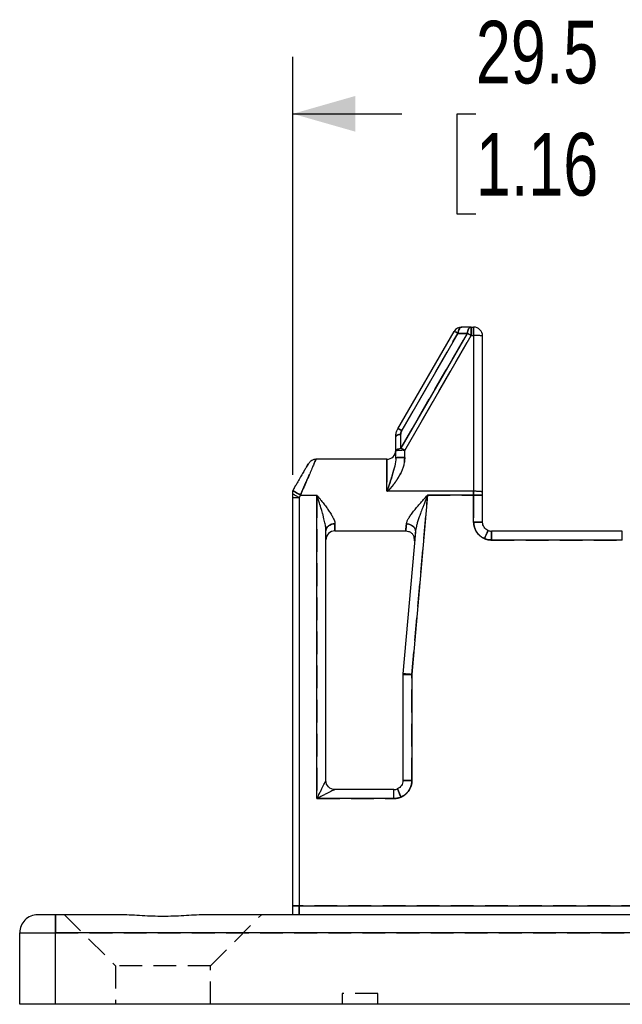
# Model space of a CAD drawing. Header units: millimetres. Extents: x 0 to 279, y 0 to 216.
# Tile 2 of 6: x 82 to 116, y 81 to 136. Entities that reach past the tile are written whole.
import ezdxf

# ---------------------------------------------------------------- set-up
doc = ezdxf.new("R2010")
doc.units = ezdxf.units.MM
doc.linetypes.add('HIDDEN', pattern=[1.905, 1.27, -0.635])
doc.layers.add('DIMENSIONS', color=140, linetype='Continuous', lineweight=25)
doc.layers.add('HIDDEN', color=102, linetype='HIDDEN')
doc.styles.add('SLDTEXTSTYLE0', font='TXT', dxfattribs={"width": 0.75})
doc.dimstyles.new('SLDDIMSTYLE0', dxfattribs={"dimtxt": 3.5, "dimasz": 3.5, "dimexe": 0, "dimexo": 0.0625, "dimgap": 0.875, "dimtad": 0, "dimtih": 1, "dimtoh": 1, "dimdec": 1, "dimrnd": 1e-09, "dimzin": 12, "dimdsep": 46, "dimtxsty": 'SLDTEXTSTYLE0', "dimsah": 1, "dimcen": 0.09, "dimadec": 0, "dimazin": 3, "dimtfac": 1, "dimtdec": 1, "dimtofl": 0, "dimtmove": 0, "dimatfit": 3, "dimfxl": 0, "dimfrac": 2, "dimtolj": 1, "dimtzin": 12, "dimarcsym": 0})

# ---------------------------------------------------------------- blocks, each defined once
blk = doc.blocks.new('_D_1')
at = {"layer": 'DIMENSIONS'}
for p, q in [((97.206, 110.936), (97.206, 134.279)), ((126.706, 110.936), (126.706, 134.279)), ((97.206, 131.104), (103.295, 131.104)), ((107.431, 131.077), (106.364, 131.077)), ((106.364, 131.077), (106.364, 125.521)), ((116.482, 131.077), (117.548, 131.077)), ((117.548, 131.077), (117.548, 125.521)), ((126.706, 131.104), (120.618, 131.104)), ((106.364, 125.521), (107.431, 125.521)), ((117.548, 125.521), (116.482, 125.521))]:
    blk.add_line(p, q, dxfattribs=at)
for points in [[(97.206, 131.104), (100.706, 130.104), (100.706, 132.104)], [(126.706, 131.104), (123.206, 132.104), (123.206, 130.104)]]:
    blk.add_solid(points, dxfattribs=at)
at = {"layer": 'DIMENSIONS', "char_height": 3.5, "attachment_point": 1, "style": 'SLDTEXTSTYLE0'}
for s, insert in [('29.5', (107.431, 136.3)), ('1.16', (107.431, 130.033))]:
    blk.add_mtext(s, dxfattribs=dict(at, insert=insert))

msp = doc.modelspace()

# ---------------------------------------------------------------- linework, layer by layer
for p, q in [((103.077, 113.509), (106.212, 118.939)), ((106.944, 118.837), (103.24, 112.42)), ((106.428, 118.837), (103.293, 113.406)), ((106.944, 118.837), (106.428, 118.837)), ((107.161, 119.189), (106.645, 119.189)), ((107.161, 119.189), (107.161, 118.715)), ((107.161, 119.189), (107.306, 119.189)), ((107.306, 118.715), (107.306, 119.189)), ((103.456, 112.299), (107.161, 118.715)), ((107.161, 118.715), (107.306, 118.715)), ((107.306, 118.715), (107.306, 110.012)), ((107.806, 109.971), (107.806, 118.689)), ((102.956, 112.272), (102.956, 113.059)), ((103.24, 112.42), (103.24, 113.206)), ((102.956, 111.879), (102.956, 112.272)), ((103.456, 111.905), (103.456, 112.299)), ((102.456, 111.8), (98.5, 111.8)), ((102.456, 110.029), (102.456, 111.8)), ((97.206, 109.868), (97.206, 110.047)), ((97.206, 109.666), (97.556, 109.666)), ((97.206, 86.85), (97.206, 109.666)), ((97.634, 109.8), (97.556, 109.666)), ((97.556, 109.666), (97.556, 86.85)), ((97.634, 109.8), (98.556, 109.8)), ((98.556, 92.85), (98.556, 109.8)), ((107.306, 110.012), (102.5, 110.012)), ((104.733, 109.8), (103.856, 99.778)), ((107.306, 109.8), (104.733, 109.8)), ((107.306, 109.8), (107.306, 110.012)), ((107.306, 108.29), (107.306, 109.8)), ((107.806, 109.8), (107.306, 109.8)), ((107.806, 108.29), (107.806, 109.8)), ((99.556, 108.2), (99.556, 107.8)), ((99.056, 93.85), (99.056, 107.8)), ((99.556, 107.8), (103.511, 107.8)), ((104.052, 107.756), (103.358, 99.822)), ((108.306, 107.79), (108.306, 107.29)), ((115.606, 107.79), (108.306, 107.79)), ((115.606, 107.29), (108.306, 107.29)), ((115.606, 107.29), (115.606, 107.79)), ((103.356, 99.778), (103.356, 93.85)), ((103.856, 99.778), (103.356, 99.778)), ((103.856, 99.778), (103.856, 93.85)), ((102.856, 93.35), (99.556, 93.35)), ((102.856, 92.85), (102.856, 93.35)), ((102.856, 92.85), (98.556, 92.85)), ((97.556, 86.85), (126.356, 86.85)), ((87.665, 86.35), (83.956, 86.35)), ((131.665, 86.35), (92.248, 86.35)), ((81.956, 81.35), (81.956, 85.35)), ((139.956, 85.35), (83.956, 85.35)), ((83.956, 81.35), (83.956, 85.35)), ((83.956, 81.35), (81.956, 81.35)), ((139.956, 81.35), (83.956, 81.35))]:
    msp.add_line(p, q)
at = {"flags": 128}
for points in [[(106.645, 119.189), (106.609, 119.183), (106.574, 119.164), (106.541, 119.133), (106.51, 119.091), (106.483, 119.039), (106.46, 118.978), (106.442, 118.91), (106.428, 118.837)], [(107.161, 119.189), (107.125, 119.183), (107.09, 119.164), (107.057, 119.133), (107.026, 119.091), (106.999, 119.039), (106.976, 118.978), (106.958, 118.91), (106.944, 118.837)], [(102.956, 112.272), (102.961, 112.295), (102.976, 112.317), (103, 112.339), (103.033, 112.359), (103.074, 112.378), (103.123, 112.394), (103.179, 112.408), (103.24, 112.42)], [(97.206, 109.868), (97.239, 109.849), (97.275, 109.828), (97.316, 109.805), (97.36, 109.779), (97.407, 109.752), (97.455, 109.724), (97.505, 109.695), (97.556, 109.666)], [(103.358, 99.822), (103.368, 99.821), (103.396, 99.818), (103.442, 99.814), (103.504, 99.809), (103.58, 99.802), (103.666, 99.795), (103.759, 99.787), (103.856, 99.778)]]:
    msp.add_lwpolyline(points, dxfattribs=at)
for centre, radius, start, end in [((106.645, 118.689), 0.5, 90, 150), ((105.907, 118.013), 0.975, 57.6559, 71.7541), ((102.484, 110.606), 9.362, 60.0237, 61.5425), ((107.306, 118.689), 0.5, 0, 90), ((107.431, 116.345), 2.374, 80.9019, 93.01), ((102.456, 112.3), 0.5, 270, 0), ((103.332, 109.928), 2.374, 86.99, 99.098), ((98.778, 104.188), 9.364, 60.0238, 61.5423), ((108.306, 108.29), 0.5, 246.9361, 270), ((99.556, 107.3), 0.5, 90, 180), ((103.856, 99.778), 0.5, 175, 180), ((102.856, 93.85), 0.5, 270, 293.0639)]:
    msp.add_arc(centre, radius, start, end)
for points, knots in [([(102.956, 113.059), (102.957, 113.091), (102.959, 113.155), (102.975, 113.249), (103, 113.34), (103.033, 113.427), (103.062, 113.482), (103.077, 113.509)], [0, 0, 0, 0, 0.205983, 0.408837, 0.608697, 0.805702, 1, 1, 1, 1]), ([(103.077, 113.509), (103.079, 113.512), (103.1, 113.504), (103.175, 113.469), (103.229, 113.441), (103.293, 113.406)], [0, 0, 0, 0, 0.5, 0.5, 1, 1, 1, 1]), ([(103.293, 113.406), (103.285, 113.391), (103.268, 113.36), (103.252, 113.31), (103.241, 113.258), (103.24, 113.224), (103.24, 113.206)], [0, 0, 0, 0, 0.24729, 0.492644, 0.741738, 1, 1, 1, 1]), ([(103.24, 113.206), (103.155, 113.193), (103.083, 113.172), (102.983, 113.12), (102.956, 113.089), (102.956, 113.059)], [0, 0, 0, 0, 0.5, 0.5, 1, 1, 1, 1]), ([(98.5, 111.8), (98.499, 111.799), (98.499, 111.798), (98.493, 111.785), (98.485, 111.766), (98.473, 111.739), (98.458, 111.704), (98.426, 111.63), (98.362, 111.483), (98.252, 111.228), (98.114, 110.909), (97.984, 110.609), (97.864, 110.334), (97.758, 110.088), (97.678, 109.902), (97.634, 109.8)], [0, 0, 0, 0, 0.0379151, 0.0760125, 0.1143196, 0.1528634, 0.1916705, 0.2307668, 0.3546575, 0.4863618, 0.6106395, 0.750623, 0.8151986, 0.898327, 1, 1, 1, 1]), ([(98.503, 111.8), (98.475, 111.798), (98.418, 111.796), (98.308, 111.766), (98.195, 111.697), (98.082, 111.57), (98.005, 111.441), (97.962, 111.369)], [0, 0, 0, 0, 0.079055, 0.164467, 0.375862, 0.654243, 1, 1, 1, 1]), ([(102.956, 111.879), (102.956, 111.598), (102.85, 111.194), (102.67, 110.609), (102.589, 110.353), (102.529, 110.168), (102.492, 110.071), (102.47, 110.029), (102.456, 110.029)], [0.0763056, 0.0763056, 0.0763056, 0.0763056, 0.2028635, 0.2345029, 0.2661424, 0.2819621, 0.289872, 0.2977819, 0.2977819, 0.2977819, 0.2977819]), ([(103.456, 111.905), (103.455, 111.863), (103.453, 111.778), (103.438, 111.655), (103.416, 111.537), (103.387, 111.423), (103.353, 111.315), (103.315, 111.212), (103.274, 111.115), (103.231, 111.022), (103.187, 110.935), (103.141, 110.852), (103.096, 110.774), (103.05, 110.701), (103.005, 110.633), (102.962, 110.569), (102.919, 110.508), (102.879, 110.452), (102.839, 110.4), (102.802, 110.351), (102.766, 110.305), (102.733, 110.263), (102.701, 110.224), (102.672, 110.188), (102.644, 110.156), (102.619, 110.127), (102.596, 110.102), (102.576, 110.08), (102.558, 110.061), (102.542, 110.046), (102.528, 110.034), (102.517, 110.024), (102.508, 110.018), (102.503, 110.014), (102.5, 110.013), (102.5, 110.012)], [0, 0, 0, 0, 0.059077, 0.116232, 0.171636, 0.225379, 0.277489, 0.327955, 0.376739, 0.42379, 0.469049, 0.51246, 0.553969, 0.593531, 0.631141, 0.666845, 0.700684, 0.732688, 0.762877, 0.791271, 0.817883, 0.84272, 0.865785, 0.887073, 0.906539, 0.924128, 0.939816, 0.953604, 0.965552, 0.975747, 0.984222, 0.990941, 0.995811, 0.998821, 1, 1, 1, 1]), ([(102.956, 111.879), (102.956, 111.886), (103.01, 111.893), (103.195, 111.902), (103.325, 111.905), (103.456, 111.905)], [0, 0, 0, 0, 0.5, 0.5, 1, 1, 1, 1]), ([(97.967, 111.377), (97.968, 111.379), (97.984, 111.406), (98.016, 111.463), (98.057, 111.533), (98.072, 111.558), (98.059, 111.537), (98.034, 111.493), (97.997, 111.429), (97.929, 111.312), (97.817, 111.118), (97.681, 110.882), (97.528, 110.617), (97.42, 110.43), (97.365, 110.335), (97.364, 110.333)], [0, 0, 0, 0, 0.003399, 0.056965, 0.153629, 0.249381, 0.344954, 0.393008, 0.441933, 0.548811, 0.658936, 0.772073, 0.888306, 0.997439, 1, 1, 1, 1]), ([(97.634, 109.8), (97.532, 109.859), (97.431, 109.917), (97.276, 110.006), (97.223, 110.037), (97.206, 110.047)], [0, 0, 0, 0, 0.5, 0.5, 1, 1, 1, 1]), ([(97.364, 110.333), (97.338, 110.287), (97.285, 110.194), (97.233, 110.095), (97.207, 110.045)], [0, 0, 0, 0, 0.497179, 1, 1, 1, 1]), ([(102.5, 110.012), (102.497, 110.012), (102.492, 110.012), (102.482, 110.013), (102.469, 110.017), (102.461, 110.024), (102.456, 110.029)], [0, 0, 0, 0, 0.175315, 0.327422, 0.575832, 1, 1, 1, 1]), ([(98.556, 109.8), (98.592, 109.754), (98.66, 109.669), (98.752, 109.551), (98.829, 109.453), (98.933, 109.319), (99.06, 109.151), (99.213, 108.938), (99.345, 108.738), (99.447, 108.561), (99.511, 108.418), (99.549, 108.301), (99.554, 108.233), (99.556, 108.2)], [0, 0, 0, 0, 0.081902, 0.152083, 0.210544, 0.257287, 0.393301, 0.511432, 0.644114, 0.760208, 0.846059, 0.925572, 1, 1, 1, 1]), ([(99.056, 107.8), (99.056, 107.831), (99.054, 107.897), (99.043, 108.005), (99.025, 108.125), (98.999, 108.259), (98.966, 108.405), (98.927, 108.564), (98.873, 108.764), (98.797, 109.03), (98.688, 109.386), (98.603, 109.652), (98.556, 109.8)], [0, 0, 0, 0, 0.051676, 0.108748, 0.171334, 0.239523, 0.313382, 0.392966, 0.478317, 0.610721, 0.784609, 1, 1, 1, 1]), ([(103.554, 108.2), (103.557, 108.219), (103.564, 108.26), (103.585, 108.325), (103.615, 108.396), (103.655, 108.473), (103.722, 108.587), (103.832, 108.748), (103.986, 108.947), (104.163, 109.159), (104.334, 109.356), (104.528, 109.573), (104.657, 109.715), (104.733, 109.8)], [0, 0, 0, 0, 0.043228, 0.088525, 0.136222, 0.186604, 0.239913, 0.355116, 0.488044, 0.606412, 0.742679, 0.846487, 1, 1, 1, 1]), ([(104.733, 109.8), (104.702, 109.721), (104.642, 109.57), (104.557, 109.356), (104.482, 109.164), (104.418, 108.994), (104.363, 108.847), (104.3, 108.674), (104.231, 108.477), (104.161, 108.258), (104.107, 108.066), (104.07, 107.9), (104.058, 107.802), (104.052, 107.756)], [0, 0, 0, 0, 0.11373, 0.216734, 0.309014, 0.390573, 0.461413, 0.521541, 0.641303, 0.74885, 0.844327, 0.92794, 1, 1, 1, 1]), ([(107.806, 109.971), (107.805, 109.973), (107.803, 109.978), (107.787, 109.983), (107.761, 109.989), (107.726, 109.994), (107.682, 109.999), (107.631, 110.003), (107.574, 110.006), (107.511, 110.009), (107.445, 110.011), (107.376, 110.012), (107.33, 110.012), (107.306, 110.012)], [0, 0, 0, 0, 0.092865, 0.185339, 0.277422, 0.369114, 0.460413, 0.551321, 0.641837, 0.731962, 0.821696, 0.911042, 1, 1, 1, 1]), ([(103.511, 107.8), (103.511, 107.801), (103.511, 107.803), (103.513, 107.818), (103.515, 107.842), (103.519, 107.876), (103.524, 107.921), (103.53, 107.975), (103.537, 108.04), (103.545, 108.114), (103.551, 108.171), (103.554, 108.2)], [0, 0, 0, 0, 0.107477, 0.215848, 0.32512, 0.435299, 0.54639, 0.6584, 0.771335, 0.8852, 1, 1, 1, 1]), ([(107.914, 107.37), (107.885, 107.383), (107.827, 107.41), (107.744, 107.462), (107.653, 107.53), (107.559, 107.621), (107.469, 107.736), (107.398, 107.864), (107.346, 108.001), (107.312, 108.144), (107.308, 108.241), (107.306, 108.29)], [0, 0, 0, 0, 0.082675, 0.16561, 0.249599, 0.375125, 0.500059, 0.624535, 0.750519, 0.875776, 1, 1, 1, 1]), ([(107.306, 108.29), (107.437, 108.29), (107.567, 108.29), (107.752, 108.29), (107.806, 108.29), (107.806, 108.29)], [0, 0, 0, 0, 0.5, 0.5, 1, 1, 1, 1]), ([(108.11, 107.83), (108.11, 107.83), (108.09, 107.781), (108.016, 107.609), (107.966, 107.492), (107.914, 107.37)], [0, 0, 0, 0, 0.5, 0.5, 1, 1, 1, 1]), ([(103.511, 107.8), (103.563, 107.795), (103.667, 107.785), (103.808, 107.711), (103.922, 107.6), (103.964, 107.504), (103.984, 107.456)], [0, 0, 0, 0, 0.250509, 0.500756, 0.74997, 1, 1, 1, 1]), ([(108.306, 107.29), (108.273, 107.291), (108.205, 107.293), (108.106, 107.308), (108.008, 107.333), (107.946, 107.357), (107.914, 107.37)], [0, 0, 0, 0, 0.251284, 0.5, 0.748716, 1, 1, 1, 1]), ([(98.556, 92.85), (98.582, 92.901), (98.628, 92.993), (98.689, 93.115), (98.757, 93.251), (98.83, 93.397), (98.909, 93.556), (98.973, 93.682), (99.016, 93.77), (99.041, 93.819), (99.054, 93.845), (99.055, 93.848), (99.056, 93.85)], [0, 0, 0, 0, 0.129526, 0.234244, 0.314159, 0.479607, 0.614845, 0.742082, 0.844917, 0.901398, 0.952307, 1, 1, 1, 1]), ([(103.856, 93.85), (103.855, 93.818), (103.854, 93.753), (103.839, 93.657), (103.811, 93.547), (103.765, 93.424), (103.693, 93.297), (103.604, 93.181), (103.498, 93.079), (103.379, 92.992), (103.292, 92.951), (103.248, 92.93)], [0, 0, 0, 0, 0.0826734, 0.1656086, 0.2495989, 0.3751232, 0.5000591, 0.6245367, 0.7505195, 0.8757773, 1, 1, 1, 1]), ([(103.356, 93.85), (103.356, 93.85), (103.41, 93.85), (103.595, 93.85), (103.725, 93.85), (103.856, 93.85)], [0, 0, 0, 0, 0.5, 0.5, 1, 1, 1, 1]), ([(99.556, 93.35), (99.555, 93.349), (99.554, 93.349), (99.539, 93.341), (99.517, 93.33), (99.472, 93.308), (99.389, 93.266), (99.262, 93.203), (99.103, 93.124), (98.939, 93.041), (98.752, 92.948), (98.629, 92.886), (98.556, 92.85)], [0, 0, 0, 0, 0.035615, 0.072665, 0.112239, 0.155231, 0.258036, 0.385278, 0.520477, 0.685932, 0.815056, 1, 1, 1, 1]), ([(103.248, 92.93), (103.217, 92.917), (103.154, 92.893), (103.057, 92.868), (102.957, 92.853), (102.89, 92.851), (102.856, 92.85)], [0, 0, 0, 0, 0.251284, 0.5, 0.748716, 1, 1, 1, 1]), ([(97.556, 86.35), (97.556, 86.35), (97.556, 86.404), (97.556, 86.589), (97.556, 86.719), (97.556, 86.85)], [0, 0, 0, 0, 0.5, 0.5, 1, 1, 1, 1]), ([(82.956, 86.35), (82.694, 86.35), (82.434, 86.242), (82.064, 85.872), (81.956, 85.612), (81.956, 85.35)], [0, 0, 0, 0, 0.5, 0.5, 1, 1, 1, 1]), ([(83.956, 86.35), (83.925, 86.35), (83.862, 86.35), (83.769, 86.35), (83.677, 86.35), (83.553, 86.35), (83.403, 86.35), (83.245, 86.35), (83.114, 86.35), (83.023, 86.35), (82.966, 86.35), (82.96, 86.35), (82.956, 86.35)], [0, 0, 0, 0, 0.060259, 0.1200207, 0.1798243, 0.2402078, 0.3699983, 0.5001303, 0.629921, 0.7600531, 0.8799433, 1, 1, 1, 1]), ([(83.956, 85.35), (83.956, 85.612), (83.956, 85.872), (83.956, 86.242), (83.956, 86.35), (83.956, 86.35)], [0, 0, 0, 0, 0.5, 0.5, 1, 1, 1, 1]), ([(92.248, 86.35), (92.067, 86.35), (91.882, 86.341), (91.506, 86.32), (91.315, 86.308), (90.735, 86.276), (90.344, 86.261), (89.567, 86.261), (89.18, 86.276), (88.601, 86.307), (88.408, 86.32), (88.03, 86.341), (87.845, 86.35), (87.665, 86.35)], [0, 0, 0, 0, 0.125, 0.125, 0.25, 0.25, 0.5, 0.5, 0.75, 0.75, 0.875, 0.875, 1, 1, 1, 1]), ([(81.956, 85.35), (81.956, 85.35), (82.008, 85.35), (82.209, 85.35), (82.357, 85.35), (82.727, 85.35), (82.949, 85.35), (83.433, 85.35), (83.694, 85.35), (83.956, 85.35)], [0, 0, 0, 0, 0.25, 0.25, 0.5, 0.5, 0.75, 0.75, 1, 1, 1, 1])]:
    msp.add_open_spline(points, degree=3, knots=knots)
for points in [[(97.206, 109.666), (97.206, 109.738), (97.206, 109.808), (97.206, 109.868)], [(107.806, 109.8), (107.806, 109.857), (107.806, 109.914), (107.806, 109.971)], [(99.056, 107.8), (99.056, 108.009), (99.294, 108.2), (99.556, 108.2)], [(103.554, 108.2), (103.827, 108.191), (104.071, 107.974), (104.052, 107.756)], [(108.11, 107.83), (108.021, 107.868), (107.865, 107.998), (107.806, 108.193), (107.806, 108.29)], [(99.556, 93.35), (99.425, 93.35), (99.165, 93.458), (99.056, 93.719), (99.056, 93.85)], [(103.356, 93.85), (103.356, 93.753), (103.298, 93.558), (103.141, 93.428), (103.052, 93.39)], [(103.248, 92.93), (103.14, 93.184), (103.052, 93.39), (103.052, 93.39)], [(97.556, 86.85), (97.427, 86.85), (97.299, 86.85), (97.206, 86.85)], [(97.206, 86.35), (97.206, 86.35), (97.206, 86.376), (97.206, 86.482), (97.206, 86.641), (97.206, 86.779), (97.206, 86.85)]]:
    msp.add_open_spline(points, degree=3)
at = {"layer": 'HIDDEN'}
for p, q in [((103.24, 112.42), (106.944, 118.837)), ((103.293, 113.406), (106.428, 118.837)), ((106.428, 118.837), (106.944, 118.837)), ((107.161, 118.715), (107.161, 119.189)), ((107.306, 119.189), (107.306, 118.715)), ((103.456, 112.299), (107.161, 118.715)), ((107.161, 118.715), (107.306, 118.715)), ((107.306, 118.715), (107.306, 110.012)), ((103.24, 112.42), (103.24, 113.206)), ((102.956, 112.3), (102.956, 112.297)), ((103.456, 111.905), (103.456, 112.299)), ((102.456, 111.8), (102.456, 110.029)), ((97.364, 110.333), (97.206, 110.06)), ((97.206, 109.666), (97.556, 109.666)), ((97.634, 109.8), (97.556, 109.666)), ((97.556, 109.666), (97.556, 86.85)), ((97.634, 109.8), (98.556, 109.8)), ((98.556, 109.8), (98.556, 92.85)), ((103.856, 99.778), (104.733, 109.8)), ((104.733, 109.8), (107.306, 109.8)), ((107.306, 110.012), (107.306, 109.8)), ((107.306, 109.8), (107.806, 109.8)), ((107.306, 109.8), (107.306, 108.29)), ((99.556, 107.8), (99.556, 108.2)), ((104.008, 107.25), (103.987, 107.486)), ((108.306, 107.29), (108.306, 107.79)), ((108.306, 107.29), (115.606, 107.29)), ((115.606, 107.29), (115.606, 107.79)), ((103.356, 99.778), (103.856, 99.778)), ((103.856, 93.85), (103.856, 99.778)), ((102.856, 92.85), (102.856, 93.35)), ((98.556, 92.85), (102.856, 92.85)), ((126.356, 86.85), (97.556, 86.85)), ((84.456, 86.35), (87.306, 83.5)), ((92.606, 83.5), (95.456, 86.35)), ((83.956, 81.35), (83.956, 85.35)), ((83.956, 85.35), (139.956, 85.35)), ((92.606, 83.5), (87.306, 83.5)), ((87.306, 83.5), (87.306, 81.35)), ((92.606, 81.35), (92.606, 83.5)), ((101.956, 81.95), (99.956, 81.95)), ((99.956, 81.95), (99.956, 81.35)), ((101.956, 81.35), (101.956, 81.95))]:
    msp.add_line(p, q, dxfattribs=at)
at = {"layer": 'HIDDEN', "flags": 128}
for points in [[(106.428, 118.837), (106.442, 118.91), (106.46, 118.978), (106.483, 119.039), (106.51, 119.091), (106.541, 119.133), (106.574, 119.164), (106.609, 119.183), (106.645, 119.189)], [(106.944, 118.837), (106.958, 118.91), (106.976, 118.978), (106.999, 119.039), (107.026, 119.091), (107.057, 119.133), (107.09, 119.164), (107.125, 119.183), (107.161, 119.189)], [(102.956, 112.272), (102.961, 112.295), (102.976, 112.317), (103, 112.339), (103.033, 112.359), (103.074, 112.378), (103.123, 112.394), (103.179, 112.408), (103.24, 112.42)], [(97.206, 109.868), (97.239, 109.849), (97.275, 109.828), (97.316, 109.805), (97.36, 109.779), (97.407, 109.752), (97.455, 109.724), (97.505, 109.695), (97.556, 109.666)], [(103.856, 99.778), (103.759, 99.787), (103.666, 99.795), (103.58, 99.802), (103.504, 99.809), (103.442, 99.814), (103.396, 99.818), (103.368, 99.821), (103.358, 99.822)]]:
    msp.add_lwpolyline(points, dxfattribs=at)
at = {"layer": 'HIDDEN'}
for centre, radius, start, end in [((105.907, 118.013), 0.975, 57.6559, 71.7541), ((102.484, 110.606), 9.362, 60.0237, 61.5425), ((107.431, 116.345), 2.374, 80.9019, 93.01), ((103.332, 109.928), 2.374, 86.99, 99.098), ((98.778, 104.188), 9.364, 60.0238, 61.5423)]:
    msp.add_arc(centre, radius, start, end, dxfattribs=at)
for points, knots in [([(103.293, 113.406), (103.229, 113.441), (103.175, 113.469), (103.1, 113.504), (103.079, 113.512), (103.077, 113.509)], [0, 0, 0, 0, 0.5, 0.5, 1, 1, 1, 1]), ([(103.24, 113.206), (103.24, 113.224), (103.241, 113.258), (103.252, 113.31), (103.268, 113.36), (103.285, 113.391), (103.293, 113.406)], [0, 0, 0, 0, 0.258262, 0.507356, 0.75271, 1, 1, 1, 1]), ([(102.956, 113.059), (102.956, 113.089), (102.983, 113.12), (103.083, 113.172), (103.155, 113.193), (103.24, 113.206)], [0, 0, 0, 0, 0.5, 0.5, 1, 1, 1, 1]), ([(97.634, 109.8), (97.654, 109.846), (97.692, 109.935), (97.747, 110.062), (97.797, 110.178), (97.843, 110.284), (97.883, 110.378), (97.92, 110.461), (98, 110.645), (98.114, 110.909), (98.252, 111.228), (98.362, 111.483), (98.434, 111.649), (98.475, 111.742), (98.496, 111.791), (98.498, 111.797), (98.5, 111.8)], [0, 0, 0, 0, 0.045875, 0.088339, 0.127392, 0.163035, 0.195268, 0.22409, 0.249504, 0.389477, 0.513767, 0.645461, 0.769364, 0.847214, 0.924021, 1, 1, 1, 1]), ([(102.456, 110.029), (102.47, 110.029), (102.492, 110.071), (102.528, 110.168), (102.589, 110.353), (102.702, 110.712), (102.876, 111.279), (102.956, 111.668), (102.956, 111.879)], [0.7822291, 0.7822291, 0.7822291, 0.7822291, 0.790139, 0.7980488, 0.8138686, 0.845508, 0.908787, 1.0037054, 1.0037054, 1.0037054, 1.0037054]), ([(102.5, 110.012), (102.508, 110.018), (102.527, 110.031), (102.557, 110.06), (102.595, 110.099), (102.639, 110.149), (102.7, 110.221), (102.773, 110.312), (102.886, 110.459), (103.017, 110.644), (103.153, 110.867), (103.264, 111.083), (103.349, 111.294), (103.41, 111.501), (103.449, 111.704), (103.454, 111.839), (103.456, 111.905)], [0, 0, 0, 0, 0.013473, 0.032591, 0.057494, 0.088244, 0.124873, 0.186995, 0.249665, 0.380614, 0.499667, 0.610477, 0.714951, 0.813976, 0.908595, 1, 1, 1, 1]), ([(103.456, 111.905), (103.325, 111.905), (103.195, 111.902), (103.01, 111.893), (102.956, 111.886), (102.956, 111.879)], [0, 0, 0, 0, 0.5, 0.5, 1, 1, 1, 1]), ([(97.278, 110.183), (97.263, 110.157), (97.237, 110.113), (97.215, 110.065), (97.206, 110.046)], [0, 0, 0, 0, 0.6011133, 1, 1, 1, 1]), ([(97.206, 110.047), (97.223, 110.037), (97.276, 110.006), (97.431, 109.917), (97.532, 109.859), (97.634, 109.8)], [0, 0, 0, 0, 0.5, 0.5, 1, 1, 1, 1]), ([(103.554, 108.2), (103.551, 108.171), (103.545, 108.114), (103.537, 108.04), (103.53, 107.975), (103.524, 107.921), (103.519, 107.876), (103.515, 107.842), (103.513, 107.818), (103.511, 107.803), (103.511, 107.801), (103.511, 107.8)], [0, 0, 0, 0, 0.1148, 0.228665, 0.3416, 0.45361, 0.564701, 0.67488, 0.784152, 0.892523, 1, 1, 1, 1]), ([(103.554, 108.2), (103.671, 108.196), (103.945, 108.108), (104.063, 107.881), (104.052, 107.756)], [0, 0, 0, 0, 0.428571, 1, 1, 1, 1]), ([(107.806, 108.29), (107.806, 108.29), (107.752, 108.29), (107.567, 108.29), (107.437, 108.29), (107.306, 108.29)], [0, 0, 0, 0, 0.5, 0.5, 1, 1, 1, 1]), ([(107.306, 108.29), (107.307, 108.258), (107.309, 108.193), (107.324, 108.097), (107.351, 107.987), (107.398, 107.864), (107.469, 107.737), (107.559, 107.621), (107.665, 107.519), (107.783, 107.432), (107.871, 107.391), (107.914, 107.37)], [0, 0, 0, 0, 0.082675, 0.16561, 0.249599, 0.375125, 0.500059, 0.624535, 0.750519, 0.875776, 1, 1, 1, 1]), ([(104.007, 107.429), (104.009, 107.426), (104.021, 107.408), (104.028, 107.476), (104.033, 107.531)], [0, 0, 0, 0, 0.186722, 1, 1, 1, 1]), ([(104.052, 107.756), (104.05, 107.726), (104.044, 107.666), (104.038, 107.589), (104.032, 107.523), (104.027, 107.466), (104.024, 107.434), (104.023, 107.419)], [0, 0, 0, 0, 0.2227195, 0.4341002, 0.6341244, 0.8227657, 1, 1, 1, 1]), ([(107.914, 107.37), (107.946, 107.357), (108.008, 107.333), (108.106, 107.308), (108.205, 107.293), (108.273, 107.291), (108.306, 107.29)], [0, 0, 0, 0, 0.251284, 0.5, 0.748716, 1, 1, 1, 1]), ([(103.248, 92.93), (103.277, 92.943), (103.336, 92.97), (103.419, 93.022), (103.509, 93.09), (103.604, 93.181), (103.693, 93.296), (103.765, 93.424), (103.817, 93.561), (103.85, 93.704), (103.854, 93.801), (103.856, 93.85)], [0, 0, 0, 0, 0.082673, 0.165609, 0.249599, 0.375123, 0.500059, 0.624537, 0.75052, 0.875777, 1, 1, 1, 1]), ([(103.856, 93.85), (103.725, 93.85), (103.595, 93.85), (103.41, 93.85), (103.356, 93.85), (103.356, 93.85)], [0, 0, 0, 0, 0.5, 0.5, 1, 1, 1, 1]), ([(103.052, 93.39), (103.052, 93.39), (103.073, 93.341), (103.146, 93.169), (103.196, 93.052), (103.248, 92.93)], [0, 0, 0, 0, 0.5, 0.5, 1, 1, 1, 1]), ([(102.856, 92.85), (102.89, 92.851), (102.957, 92.853), (103.057, 92.868), (103.154, 92.893), (103.217, 92.917), (103.248, 92.93)], [0, 0, 0, 0, 0.251284, 0.5, 0.748716, 1, 1, 1, 1]), ([(97.556, 86.85), (97.556, 86.719), (97.556, 86.589), (97.556, 86.404), (97.556, 86.35), (97.556, 86.35)], [0, 0, 0, 0, 0.5, 0.5, 1, 1, 1, 1]), ([(83.956, 86.35), (83.956, 86.35), (83.956, 86.242), (83.956, 85.872), (83.956, 85.612), (83.956, 85.35)], [0, 0, 0, 0, 0.5, 0.5, 1, 1, 1, 1])]:
    msp.add_open_spline(points, degree=3, knots=knots, dxfattribs=at)
for points in [[(99.556, 108.2), (99.294, 108.2), (99.056, 108.009), (99.056, 107.8)], [(107.914, 107.37), (108.023, 107.624), (108.11, 107.83), (108.11, 107.83)], [(97.206, 86.85), (97.299, 86.85), (97.427, 86.85), (97.556, 86.85)]]:
    msp.add_open_spline(points, degree=3, dxfattribs=at)

# ---------------------------------------------------------------- dimensions: what is measured, and where the dimension line sits
at = {"layer": 'DIMENSIONS'}
dim = msp.add_linear_dim(base=(126.706, 131.104), p1=(97.206, 109.666), p2=(126.706, 109.666), dimstyle='SLDDIMSTYLE0', dxfattribs=at)
dim.commit()
dim.dimension.update_dxf_attribs({"geometry": '_D_1', "text_midpoint": (111.956, 131.104), "dimtype": 160})

doc.saveas('drawing.dxf')
